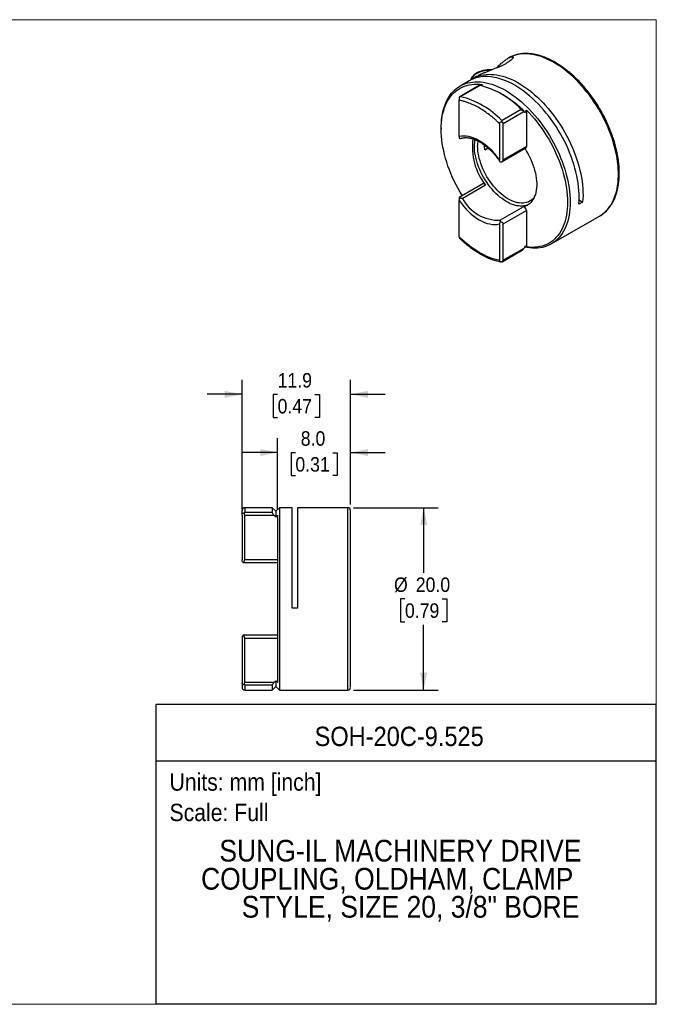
# Model space of a CAD drawing. Header units: millimetres. Extents: x 0 to 140, y 0 to 108.
# Tile 2 of 2: x 70 to 140, y 0 to 108. Entities that reach past the tile are written whole.
import ezdxf
from ezdxf.enums import TextEntityAlignment as Align

# ---------------------------------------------------------------- set-up
doc = ezdxf.new("R2010")
doc.units = ezdxf.units.MM
doc.header["$LTSCALE"] = 0.5
doc.linetypes.add('SLD-Solid', pattern=[0])
doc.layers.add('SLD-0', color=7, linetype='SLD-Solid', lineweight=25)
doc.layers.add('TEXT', color=140, linetype='SLD-Solid', lineweight=25)
doc.styles.add('SLDTEXTSTYLE0', font='GOTHIC.TTF', dxfattribs={"width": 0.913})
doc.dimstyles.new('SLDDIMSTYLE1', dxfattribs={"dimtxt": 1.5875, "dimasz": 1.905, "dimexe": 0, "dimexo": 0.0625, "dimgap": 0.396875, "dimtad": 0, "dimtih": 1, "dimtoh": 1, "dimdec": 1, "dimrnd": 1e-09, "dimzin": 4, "dimdsep": 46, "dimtxsty": 'SLDTEXTSTYLE0', "dimsah": 1, "dimcen": 0.09, "dimadec": 0, "dimazin": 1, "dimtfac": 1, "dimtdec": 1, "dimtofl": 0, "dimtmove": 0, "dimatfit": 3, "dimfxl": 0, "dimfrac": 2, "dimtolj": 1, "dimtzin": 12, "dimarcsym": 0})
doc.dimstyles.new('SLDDIMSTYLE2', dxfattribs={"dimtxt": 1.5875, "dimasz": 1.905, "dimexe": 0, "dimexo": 0.0625, "dimgap": 0.396875, "dimtad": 0, "dimtih": 1, "dimtoh": 1, "dimdec": 1, "dimrnd": 1e-09, "dimzin": 4, "dimdsep": 46, "dimtxsty": 'SLDTEXTSTYLE0', "dimsah": 1, "dimcen": 0.09, "dimadec": 0, "dimazin": 1, "dimtfac": 1, "dimtdec": 1, "dimtmove": 0, "dimatfit": 0, "dimfxl": 0, "dimfrac": 2, "dimtolj": 1, "dimtzin": 12, "dimarcsym": 0})
doc.dimstyles.new('SLDDIMSTYLE3', dxfattribs={"dimtxt": 1.5875, "dimasz": 1.905, "dimexe": 0, "dimexo": 0.0625, "dimgap": 0.396875, "dimtad": 0, "dimtih": 1, "dimtoh": 1, "dimdec": 1, "dimrnd": 1e-09, "dimzin": 12, "dimdsep": 46, "dimtxsty": 'SLDTEXTSTYLE0', "dimsah": 1, "dimcen": 0.09, "dimadec": 0, "dimazin": 3, "dimtfac": 1, "dimtdec": 1, "dimtmove": 0, "dimatfit": 0, "dimfxl": 0, "dimfrac": 2, "dimtolj": 1, "dimtzin": 12, "dimarcsym": 0})

# ---------------------------------------------------------------- blocks, each defined once
blk = doc.blocks.new('Block2')
at = {"color": 7, "linetype": 'SLD-Solid', "lineweight": 18}
for p, q in [((139.7, 107.95), (0, 107.95)), ((139.7, 0), (139.7, 107.95)), ((139.7, 0), (0, 0))]:
    blk.add_line(p, q, dxfattribs=at)
blk = doc.blocks.new('SW_NOTE_0')
at = {"layer": 'TEXT', "color": 0, "insert": (0, 2.43), "char_height": 1.905, "attachment_point": 1, "style": 'SLDTEXTSTYLE0'}
blk.add_mtext('Scale: Full', dxfattribs=at)
blk = doc.blocks.new('SW_NOTE_0_1')
at = {"layer": 'TEXT', "color": 0, "insert": (0, 2.43), "char_height": 1.905, "attachment_point": 1, "style": 'SLDTEXTSTYLE0'}
blk.add_mtext('Units: mm [inch]', dxfattribs=at)
blk = doc.blocks.new('Block1')
at = {"layer": 'TEXT'}
for p, q in [((139.7, 32.88), (84.82, 32.88)), ((84.82, 0), (84.82, 32.88)), ((139.7, 0), (139.7, 32.88)), ((84.82, 26.7), (139.7, 26.7)), ((139.7, 0), (84.82, 0))]:
    blk.add_line(p, q, dxfattribs=at)
at = {"layer": 'TEXT', "color": 140}
for name, p in [('SW_NOTE_0_1', (86.29, 22.9)), ('SW_NOTE_0', (86.29, 19.56))]:
    blk.add_blockref(name, p, dxfattribs=at)
at = {"layer": 'TEXT', "color": 140, "style": 'SLDTEXTSTYLE0', "width": 0.913}
for tag, height, p in [('AUTOATTR0', 2.12, (102.21, 27.68)), ('AUTOATTR1_0', 2.38, (91.76, 14.94)), ('AUTOATTR1_1', 2.38, (89.75, 11.86)), ('AUTOATTR1_2', 2.38, (94.21, 8.79))]:
    blk.add_attdef(tag, text='', height=height, dxfattribs=at).set_placement(p, align=Align.BOTTOM_LEFT)
blk = doc.blocks.new('_D_1')
at = {"layer": 'SLD-0'}
for p, q in [((106.49, 54.45), (115.76, 54.45)), ((114.17, 54.45), (114.17, 47.3)), ((112.12, 44.45), (111.63, 44.45)), ((111.63, 44.45), (111.63, 41.93)), ((116.22, 44.45), (116.71, 44.45)), ((116.71, 44.45), (116.71, 41.93)), ((111.63, 41.93), (112.12, 41.93)), ((114.17, 34.45), (114.17, 41.61)), ((116.71, 41.93), (116.22, 41.93)), ((106.49, 34.45), (115.76, 34.45))]:
    blk.add_line(p, q, dxfattribs=at)
for points in [[(114.17, 54.45), (113.79, 52.55), (114.55, 52.55)], [(114.17, 34.45), (114.55, 36.36), (113.79, 36.36)]]:
    blk.add_solid(points, dxfattribs=at)
at = {"layer": 'SLD-0', "char_height": 1.587, "attachment_point": 1, "style": 'SLDTEXTSTYLE0'}
for s, insert in [('%%c', (110.92, 46.8)), ('20.0', (113.31, 46.8)), ('0.79', (112.12, 43.96))]:
    blk.add_mtext(s, dxfattribs=dict(at, insert=insert))
blk = doc.blocks.new('_D_2')
at = {"layer": 'SLD-0'}
for p, q in [((98.15, 54.27), (98.15, 62.08)), ((106.15, 54.79), (106.15, 62.08)), ((98.15, 60.5), (94.34, 60.5)), ((100.1, 60.48), (99.62, 60.48)), ((99.62, 60.48), (99.62, 57.96)), ((104.2, 60.48), (104.69, 60.48)), ((104.69, 60.48), (104.69, 57.96)), ((106.15, 60.5), (109.96, 60.5)), ((99.62, 57.96), (100.1, 57.96)), ((104.69, 57.96), (104.2, 57.96))]:
    blk.add_line(p, q, dxfattribs=at)
for points in [[(98.15, 60.5), (96.25, 60.88), (96.25, 60.11)], [(106.15, 60.5), (108.06, 60.11), (108.06, 60.88)]]:
    blk.add_solid(points, dxfattribs=at)
at = {"layer": 'SLD-0', "char_height": 1.587, "attachment_point": 1, "style": 'SLDTEXTSTYLE0'}
for s, insert in [('8.0', (100.69, 62.83)), ('0.31', (100.1, 59.99))]:
    blk.add_mtext(s, dxfattribs=dict(at, insert=insert))
blk = doc.blocks.new('_D_3')
at = {"layer": 'SLD-0'}
for p, q in [((94.25, 54.27), (94.25, 68.46)), ((106.15, 54.79), (106.15, 68.46)), ((94.25, 66.88), (90.44, 66.88)), ((98.15, 66.86), (97.67, 66.86)), ((97.67, 66.86), (97.67, 64.34)), ((102.25, 66.86), (102.74, 66.86)), ((102.74, 66.86), (102.74, 64.34)), ((106.15, 66.88), (109.96, 66.88)), ((97.67, 64.34), (98.15, 64.34)), ((102.74, 64.34), (102.25, 64.34))]:
    blk.add_line(p, q, dxfattribs=at)
for points in [[(94.25, 66.88), (92.35, 67.26), (92.35, 66.49)], [(106.15, 66.88), (108.06, 66.49), (108.06, 67.26)]]:
    blk.add_solid(points, dxfattribs=at)
at = {"layer": 'SLD-0', "char_height": 1.587, "attachment_point": 1, "style": 'SLDTEXTSTYLE0'}
for s, insert in [('11.9', (98.15, 69.21)), ('0.47', (98.15, 66.37))]:
    blk.add_mtext(s, dxfattribs=dict(at, insert=insert))

msp = doc.modelspace()

# ---------------------------------------------------------------- linework, layer by layer
for p, q in [((123.48, 103.74), (123.43, 103.72)), ((123.53, 103.77), (123.48, 103.74)), ((123.48, 103.75), (123.48, 103.74)), ((119.99, 101.73), (119.59, 101.5)), ((120.27, 100.74), (118.07, 99.47)), ((119.16, 101.25), (118.17, 100.68)), ((118.21, 99.52), (120.33, 100.74)), ((120.61, 100.84), (120.53, 100.69)), ((118.07, 99.47), (118.07, 99.47)), ((122.89, 99.7), (122.61, 99.86)), ((118.07, 95.13), (118.07, 99.12)), ((124.89, 98.11), (122.77, 96.89)), ((122.91, 96.57), (125.17, 97.88)), ((125.45, 98.04), (125.45, 94.05)), ((116.1, 96.1), (116.1, 95.94)), ((122.49, 96.57), (122.49, 92.58)), ((122.91, 92.58), (122.91, 96.57)), ((120.81, 94.2), (121, 94.1)), ((125.45, 94.05), (122.91, 92.58)), ((120.87, 93.68), (121.24, 93.89)), ((122.78, 92.41), (125.39, 93.91)), ((120.67, 89.97), (118.07, 88.46)), ((118.4, 88.36), (120.95, 89.83)), ((118.07, 88.46), (118.07, 88.41)), ((118.07, 84.13), (118.07, 88.12)), ((131.62, 87.96), (131.2, 87.72)), ((131.23, 88.19), (131.62, 87.96)), ((125.12, 87.43), (122.57, 85.96)), ((122.91, 85.56), (125.45, 87.03)), ((125.45, 87.03), (125.45, 83.04)), ((128.17, 83.36), (133.48, 86.42)), ((133.48, 86.42), (133.51, 86.44)), ((122.49, 85.56), (122.49, 81.57)), ((122.91, 81.57), (122.91, 85.56)), ((122.78, 81.4), (124.99, 82.67)), ((125.17, 82.88), (122.91, 81.57)), ((97.55, 54.45), (94.55, 54.45)), ((94.55, 54.45), (94.55, 53.92)), ((97.95, 54.05), (97.55, 54.45)), ((97.55, 54.45), (97.55, 53.92)), ((98.35, 54.45), (97.95, 54.05)), ((97.95, 54.05), (97.95, 53.42)), ((99.75, 54.45), (98.35, 54.45)), ((98.35, 54.45), (98.35, 44.45)), ((99.75, 43.45), (99.75, 54.45)), ((105.85, 54.45), (100.35, 54.45)), ((100.35, 54.45), (100.35, 43.45)), ((105.85, 34.45), (105.85, 54.45)), ((94.25, 53.64), (94.25, 48.75)), ((97.55, 53.92), (94.55, 53.92)), ((94.55, 48.75), (94.55, 53.64)), ((94.55, 53.64), (97.75, 53.64)), ((98.15, 53.63), (98.15, 35.27)), ((98.15, 48.75), (94.55, 48.75)), ((94.32, 48.46), (94.38, 48.46)), ((94.32, 48.46), (94.38, 48.46)), ((94.38, 48.45), (98.15, 48.45)), ((98.35, 44.45), (98.35, 34.45)), ((100.35, 43.45), (99.75, 43.45)), ((94.25, 40.16), (94.25, 35.27)), ((94.38, 40.45), (94.32, 40.45)), ((94.32, 40.45), (94.38, 40.45)), ((98.15, 40.46), (94.38, 40.46)), ((94.55, 35.27), (94.55, 40.16)), ((94.55, 40.16), (98.15, 40.16)), ((97.75, 35.27), (94.55, 35.27)), ((97.55, 34.99), (94.55, 34.99)), ((94.55, 34.99), (94.55, 34.45)), ((97.55, 34.99), (97.55, 34.45)), ((97.55, 34.45), (97.95, 34.85)), ((97.95, 35.48), (97.95, 34.85)), ((97.95, 34.85), (98.35, 34.45)), ((94.55, 34.45), (97.55, 34.45)), ((98.35, 34.45), (105.85, 34.45))]:
    msp.add_line(p, q)
at = {"flags": 128}
for points in [[(133.51, 86.44), (133.61, 86.5), (133.82, 86.65), (134.03, 86.82), (134.23, 87.01), (134.41, 87.22), (134.58, 87.44), (134.74, 87.67), (134.88, 87.93), (135.01, 88.2), (135.13, 88.48), (135.23, 88.78), (135.32, 89.09), (135.4, 89.41), (135.46, 89.74), (135.5, 90.09), (135.53, 90.45), (135.55, 90.81), (135.55, 91.19), (135.53, 91.57), (135.5, 91.97), (135.46, 92.36), (135.4, 92.77), (135.32, 93.18), (135.23, 93.59), (135.13, 94), (135.01, 94.42), (134.88, 94.84), (134.74, 95.26), (134.58, 95.68), (134.41, 96.1), (134.23, 96.52), (134.03, 96.93), (133.82, 97.34), (133.61, 97.74), (133.38, 98.14), (133.14, 98.54), (132.89, 98.92), (132.63, 99.3), (132.36, 99.67), (132.08, 100.02), (131.8, 100.37), (131.51, 100.71), (131.21, 101.03), (130.91, 101.35), (130.6, 101.65), (130.29, 101.93), (129.97, 102.2), (129.65, 102.46), (129.33, 102.7), (129.01, 102.92), (128.68, 103.13), (128.36, 103.32), (128.03, 103.49), (127.71, 103.64), (127.39, 103.78), (127.07, 103.9), (126.75, 104), (126.43, 104.08), (126.13, 104.14), (125.82, 104.18), (125.52, 104.21), (125.23, 104.21), (124.94, 104.2), (124.67, 104.16), (124.4, 104.11), (124.13, 104.03), (123.88, 103.94), (123.64, 103.83), (123.48, 103.75)], [(131.2, 87.72), (131.23, 88.08), (131.24, 88.45), (131.23, 88.83), (131.21, 89.22), (131.17, 89.62), (131.12, 90.02), (131.06, 90.43), (130.98, 90.85), (130.88, 91.27), (130.77, 91.69), (130.65, 92.11), (130.51, 92.53), (130.36, 92.96), (130.19, 93.38), (130.02, 93.8), (129.83, 94.22), (129.62, 94.63), (129.41, 95.04), (129.18, 95.45), (128.95, 95.85), (128.7, 96.24), (128.44, 96.62), (128.18, 97), (127.9, 97.37), (127.62, 97.72), (127.33, 98.07), (127.03, 98.4), (126.73, 98.72), (126.42, 99.03), (126.11, 99.32), (125.79, 99.6), (125.47, 99.86), (125.15, 100.11), (124.82, 100.35), (124.49, 100.56), (124.16, 100.76), (123.84, 100.94), (123.51, 101.1), (123.18, 101.25), (122.86, 101.37), (122.54, 101.48), (122.22, 101.57), (121.91, 101.63), (121.6, 101.68), (121.3, 101.71), (121, 101.72), (120.71, 101.71), (120.43, 101.68), (120.15, 101.63), (119.89, 101.56), (119.63, 101.48), (119.38, 101.37), (119.16, 101.25)], [(119.38, 101.37), (119.5, 101.45), (119.73, 101.58), (119.97, 101.69), (120.22, 101.78), (120.48, 101.86), (120.75, 101.91), (121.03, 101.95), (121.31, 101.97), (121.6, 101.96), (121.9, 101.94), (122.2, 101.9), (122.51, 101.84), (122.82, 101.77), (123.13, 101.67), (123.45, 101.55), (123.77, 101.42), (124.1, 101.27), (124.42, 101.1), (124.74, 100.91), (125.07, 100.71), (125.39, 100.49), (125.71, 100.25), (126.03, 100), (126.34, 99.73), (126.66, 99.45), (126.96, 99.16), (127.27, 98.85), (127.56, 98.53), (127.85, 98.2), (128.14, 97.85), (128.41, 97.5), (128.68, 97.13), (128.94, 96.76), (129.19, 96.38), (129.43, 95.99), (129.66, 95.59), (129.88, 95.19), (130.09, 94.79), (130.29, 94.38), (130.48, 93.96), (130.65, 93.55), (130.81, 93.13), (130.96, 92.71), (131.09, 92.29), (131.21, 91.88), (131.32, 91.46), (131.41, 91.05), (131.49, 90.64), (131.55, 90.24), (131.6, 89.84), (131.64, 89.45), (131.65, 89.06), (131.66, 88.69), (131.65, 88.32), (131.62, 87.96)], [(116.1, 96.1), (116.11, 96.29), (116.12, 96.66), (116.15, 97.01), (116.19, 97.36), (116.25, 97.69), (116.33, 98.01), (116.42, 98.32), (116.52, 98.62), (116.63, 98.9), (116.76, 99.17), (116.91, 99.42), (117.06, 99.66), (117.23, 99.88), (117.42, 100.08), (117.61, 100.27), (117.82, 100.44), (118.03, 100.6), (118.26, 100.73), (118.5, 100.85), (118.75, 100.94), (119.01, 101.02), (119.27, 101.08), (119.55, 101.12), (119.83, 101.15), (120.12, 101.15), (120.41, 101.13), (120.71, 101.1), (121.02, 101.04), (121.33, 100.97), (121.65, 100.88), (121.96, 100.77), (122.28, 100.64), (122.61, 100.49), (122.93, 100.32), (123.26, 100.14), (123.58, 99.94), (123.9, 99.72), (124.22, 99.49), (124.54, 99.24), (124.86, 98.98), (125.17, 98.7), (125.48, 98.41), (125.79, 98.1), (126.09, 97.78), (126.38, 97.45), (126.66, 97.11), (126.94, 96.76), (127.21, 96.39), (127.47, 96.02), (127.73, 95.64), (127.97, 95.25), (128.2, 94.86), (128.43, 94.46), (128.64, 94.05), (128.84, 93.64), (129.03, 93.23), (129.2, 92.81), (129.36, 92.4), (129.51, 91.98), (129.65, 91.56), (129.77, 91.14), (129.88, 90.72), (129.98, 90.31), (130.06, 89.9), (130.13, 89.5), (130.18, 89.1), (130.22, 88.7), (130.24, 88.32), (130.25, 87.94)], [(118.4, 88.66), (118.17, 89.04), (117.95, 89.44), (117.73, 89.84), (117.53, 90.25), (117.34, 90.66), (117.16, 91.08), (117, 91.49), (116.84, 91.91), (116.71, 92.33), (116.58, 92.75), (116.47, 93.16), (116.37, 93.57), (116.29, 93.98), (116.22, 94.39), (116.17, 94.78), (116.13, 95.18), (116.11, 95.56), (116.1, 95.94), (116.11, 96.31), (116.13, 96.67), (116.17, 97.02), (116.22, 97.36), (116.29, 97.68), (116.37, 98), (116.47, 98.3), (116.58, 98.58), (116.71, 98.86), (116.84, 99.11), (117, 99.36), (117.16, 99.58), (117.34, 99.79), (117.53, 99.98), (117.73, 100.16), (117.95, 100.31), (118.17, 100.45), (118.41, 100.57), (118.66, 100.67), (118.91, 100.75), (119.18, 100.81), (119.45, 100.86), (119.73, 100.88), (120.02, 100.89), (120.31, 100.87), (120.61, 100.84)], [(125.45, 98.04), (125.76, 97.73), (126.05, 97.4), (126.34, 97.07), (126.62, 96.72), (126.89, 96.36), (127.16, 95.99), (127.41, 95.62), (127.66, 95.23), (127.89, 94.84), (128.12, 94.44), (128.33, 94.04), (128.53, 93.63), (128.73, 93.22), (128.9, 92.8), (129.07, 92.39), (129.22, 91.97), (129.36, 91.55), (129.48, 91.14), (129.6, 90.72), (129.69, 90.31), (129.77, 89.9), (129.84, 89.49), (129.89, 89.1), (129.93, 88.7), (129.96, 88.32), (129.96, 87.94), (129.96, 87.57), (129.93, 87.21), (129.89, 86.86), (129.84, 86.52), (129.77, 86.2), (129.69, 85.88), (129.6, 85.58), (129.48, 85.3), (129.36, 85.02), (129.22, 84.77), (129.07, 84.52), (128.9, 84.3), (128.73, 84.09), (128.53, 83.9), (128.33, 83.72), (128.12, 83.57), (127.89, 83.43), (127.66, 83.31), (127.41, 83.21), (127.16, 83.13), (126.89, 83.07), (126.62, 83.02), (126.34, 83), (126.05, 82.99), (125.76, 83.01), (125.45, 83.04)], [(125.66, 87.68), (125.55, 87.63), (125.37, 87.57), (125.18, 87.53), (124.99, 87.51), (124.78, 87.51), (124.57, 87.53), (124.35, 87.56), (124.13, 87.62), (123.91, 87.69), (123.68, 87.78), (123.45, 87.9), (123.22, 88.02), (122.99, 88.17), (122.77, 88.33), (122.54, 88.51), (122.32, 88.7), (122.1, 88.91), (121.88, 89.13), (121.68, 89.36), (121.48, 89.6), (121.28, 89.86), (121.1, 90.12), (120.92, 90.39), (120.75, 90.67), (120.6, 90.96), (120.45, 91.25), (120.32, 91.54), (120.2, 91.83), (120.09, 92.13), (120, 92.43), (119.92, 92.72), (119.85, 93.01), (119.8, 93.3), (119.77, 93.58), (119.74, 93.86), (119.74, 94.13)], [(126.29, 88.45), (126.23, 88.38), (126.1, 88.25), (125.95, 88.13), (125.8, 88.04), (125.63, 87.96), (125.45, 87.9), (125.27, 87.86), (125.08, 87.84), (124.87, 87.84), (124.67, 87.86), (124.46, 87.89), (124.24, 87.95), (124.02, 88.03), (123.79, 88.12), (123.57, 88.23), (123.34, 88.36), (123.12, 88.51), (122.9, 88.67), (122.68, 88.85), (122.46, 89.05), (122.25, 89.25), (122.04, 89.48), (121.84, 89.71), (121.65, 89.95), (121.46, 90.21), (121.28, 90.47), (121.12, 90.74), (120.96, 91.02), (120.81, 91.3), (120.68, 91.59), (120.56, 91.88), (120.45, 92.17), (120.36, 92.46), (120.28, 92.75), (120.21, 93.03), (120.16, 93.32), (120.12, 93.59), (120.1, 93.87), (120.09, 94.13)], [(125.26, 93.84), (125.3, 93.78), (125.47, 93.5), (125.63, 93.22), (125.78, 92.93), (125.92, 92.64), (126.05, 92.34), (126.17, 92.05), (126.27, 91.75), (126.35, 91.45), (126.43, 91.16), (126.49, 90.87), (126.53, 90.58), (126.56, 90.3), (126.58, 90.03), (126.58, 89.76), (126.56, 89.51), (126.53, 89.26), (126.49, 89.02), (126.43, 88.8), (126.35, 88.59), (126.27, 88.4), (126.17, 88.22), (126.05, 88.05), (125.92, 87.9), (125.78, 87.77), (125.63, 87.66), (125.47, 87.56), (125.3, 87.49), (125.12, 87.43)], [(120.95, 89.83), (120.9, 89.9), (120.84, 89.94), (120.78, 89.97), (120.73, 89.98), (120.68, 89.97), (120.67, 89.97)], [(130.25, 87.94), (130.24, 87.57), (130.22, 87.21), (130.18, 86.86), (130.13, 86.52), (130.06, 86.19), (129.98, 85.87), (129.88, 85.57), (129.77, 85.28), (129.65, 85.01), (129.51, 84.75), (129.36, 84.5), (129.2, 84.27), (129.03, 84.06), (128.84, 83.86), (128.64, 83.68), (128.43, 83.52), (128.2, 83.38), (127.97, 83.25), (127.73, 83.15), (127.47, 83.06), (127.21, 82.99), (126.94, 82.94), (126.66, 82.91), (126.38, 82.89), (126.09, 82.9), (125.79, 82.93), (125.48, 82.97), (125.25, 83.02)]]:
    msp.add_lwpolyline(points, dxfattribs=at)
for centre, radius, start, end in [((118.15, 91.7), 9.3, 43.5798, 76.4255), ((116.03, 90.47), 9.3, 43.5798, 76.4255), ((117.06, 89.83), 11.46, 43.9389, 59.4163), ((126.16, 93.95), 6.64, 171.8456, 218.2926), ((123.83, 94.15), 4.1, 170.593, 180.2425), ((124.05, 94.14), 3.96, 172.4237, 180.2003), ((126.19, 94.58), 5.4, 183.6379, 189.6572), ((125.31, 94.03), 0.149, 305.3409, 5.9712), ((122.44, 90.54), 4.58, 208.2935, 271.7119), ((125.08, 87.05), 0.377, 357.3107, 83.96), ((94.55, 54.15), 0.3, 90, 180), ((105.85, 54.15), 0.3, 0, 90), ((94.25, 53.64), 0.3, 0, 49.9797), ((94.25, 48.75), 0.3, 283.2042, 0), ((94.25, 40.16), 0.3, 0, 76.7958), ((94.55, 34.75), 0.3, 180, 270), ((94.25, 35.27), 0.3, 310.0203, 0), ((105.85, 34.75), 0.3, 270, 0)]:
    msp.add_arc(centre, radius, start, end)
for centre, start_param, end_param in [((122.49, 96.57), 0, 0.87231), ((122.49, 92.58), 4.942845, 6.283185), ((122.49, 85.56), 0, 1.34034), ((122.49, 81.57), 5.410876, 6.283185)]:
    msp.add_ellipse(centre, major_axis=(0.424, 0), ratio=0.577382, start_param=start_param, end_param=end_param)
for points, knots in [([(122.17, 102.66), (122.22, 102.72), (122.4, 102.91), (122.68, 103.16), (123, 103.43), (123.24, 103.6), (123.43, 103.72), (123.56, 103.79), (123.69, 103.85), (123.81, 103.89), (123.91, 103.9), (123.96, 103.89), (123.99, 103.86), (124, 103.83), (123.99, 103.78), (123.96, 103.72), (123.89, 103.63), (123.77, 103.51), (123.57, 103.36), (123.32, 103.21), (123.05, 103.05), (122.74, 102.9), (122.42, 102.76), (122.08, 102.62), (121.73, 102.48), (121.38, 102.35), (121.03, 102.21), (120.69, 102.07), (120.36, 101.93), (120.13, 101.81), (120.02, 101.74), (119.99, 101.73)], [0, 0, 0, 0, 0.028592, 0.090063, 0.143024, 0.196562, 0.225543, 0.25452, 0.284202, 0.313878, 0.358568, 0.381504, 0.404438, 0.426842, 0.449244, 0.472531, 0.495815, 0.534246, 0.574055, 0.608681, 0.644375, 0.678004, 0.712579, 0.74682, 0.781941, 0.818492, 0.855881, 0.897286, 0.939524, 0.985009, 1, 1, 1, 1]), ([(133.51, 86.44), (133.59, 86.49), (133.75, 86.59), (133.97, 86.76), (134.17, 86.94), (134.33, 87.11), (134.47, 87.27), (134.58, 87.41), (134.67, 87.53), (134.74, 87.63), (134.79, 87.71), (134.84, 87.79), (134.88, 87.87), (134.94, 87.96), (135, 88.09), (135.09, 88.26), (135.18, 88.47), (135.26, 88.7), (135.36, 89.01), (135.47, 89.44), (135.57, 89.98), (135.62, 90.45), (135.63, 90.84), (135.64, 91.1), (135.64, 91.34), (135.63, 91.6), (135.61, 91.93), (135.57, 92.33), (135.51, 92.77), (135.42, 93.27), (135.3, 93.83), (135.15, 94.38), (134.99, 94.92), (134.81, 95.43), (134.6, 95.98), (134.33, 96.6), (134.01, 97.28), (133.62, 97.99), (133.21, 98.67), (132.78, 99.31), (132.34, 99.9), (131.9, 100.45), (131.45, 100.96), (131, 101.43), (130.58, 101.82), (130.21, 102.15), (129.9, 102.4), (129.62, 102.61), (129.41, 102.77), (129.24, 102.88), (129.11, 102.97), (128.96, 103.06), (128.79, 103.17), (128.57, 103.3), (128.3, 103.44), (128.01, 103.59), (127.7, 103.73), (127.38, 103.86), (127.07, 103.97), (126.76, 104.06), (126.46, 104.13), (126.17, 104.18), (125.91, 104.21), (125.72, 104.23), (125.58, 104.24), (125.47, 104.24), (125.36, 104.24), (125.22, 104.24), (125.06, 104.23), (124.87, 104.21), (124.62, 104.17), (124.34, 104.1), (124.04, 104.01), (123.8, 103.91), (123.64, 103.83), (123.57, 103.79)], [0, 0, 0, 0, 0.014848, 0.030175, 0.043923, 0.056091, 0.06668, 0.0761, 0.083782, 0.089728, 0.093994, 0.098121, 0.102804, 0.108042, 0.113836, 0.12406, 0.135299, 0.146405, 0.157289, 0.181093, 0.20437, 0.227791, 0.240156, 0.250324, 0.259136, 0.267528, 0.281166, 0.295964, 0.312348, 0.330463, 0.350306, 0.371879, 0.389194, 0.407481, 0.426742, 0.446945, 0.473847, 0.500058, 0.52558, 0.550414, 0.574561, 0.598022, 0.620799, 0.642892, 0.66423, 0.680577, 0.695098, 0.707793, 0.718661, 0.724556, 0.730054, 0.736708, 0.744721, 0.754093, 0.766396, 0.780213, 0.794275, 0.808399, 0.822588, 0.83684, 0.851156, 0.865295, 0.877526, 0.887506, 0.893254, 0.897872, 0.903055, 0.909888, 0.918373, 0.928509, 0.939393, 0.957466, 0.974289, 0.989985, 1, 1, 1, 1]), ([(121.68, 102.46), (121.66, 102.46), (121.56, 102.47), (121.38, 102.46), (121.14, 102.45), (120.91, 102.41), (120.66, 102.36), (120.41, 102.29), (120.16, 102.19), (119.95, 102.08), (119.78, 101.97), (119.65, 101.86), (119.57, 101.77), (119.51, 101.7), (119.46, 101.64), (119.41, 101.55), (119.36, 101.45), (119.34, 101.37), (119.33, 101.33)], [0, 0, 0, 0, 0.018865, 0.092077, 0.164671, 0.236663, 0.308064, 0.402334, 0.494545, 0.579148, 0.655326, 0.723016, 0.781052, 0.806318, 0.838268, 0.883559, 0.942233, 1, 1, 1, 1]), ([(119.42, 101.39), (119.43, 101.41), (119.44, 101.48), (119.49, 101.58), (119.59, 101.73), (119.76, 101.91), (119.99, 102.07), (120.23, 102.19), (120.45, 102.28), (120.68, 102.34), (120.9, 102.39), (121.11, 102.42), (121.33, 102.44), (121.5, 102.45), (121.61, 102.45), (121.64, 102.45)], [0, 0, 0, 0, 0.038596, 0.107992, 0.178169, 0.306682, 0.435364, 0.521321, 0.606666, 0.692773, 0.762822, 0.832176, 0.901572, 0.971749, 1, 1, 1, 1]), ([(120.27, 100.74), (120.28, 100.74), (120.28, 100.75), (120.31, 100.74), (120.33, 100.74)], [0, 0, 0, 0, 0.407092, 1, 1, 1, 1]), ([(118.07, 99.47), (118.07, 99.43), (118.07, 99.37), (118.07, 99.25), (118.07, 99.18), (118.07, 99.12)], [0, 0, 0, 0, 0.5, 0.5, 1, 1, 1, 1]), ([(122.49, 96.57), (122.41, 96.64), (122.27, 96.77), (122.06, 96.97), (121.84, 97.16), (121.62, 97.34), (121.29, 97.6), (120.84, 97.92), (120.28, 98.28), (119.71, 98.58), (119.21, 98.79), (118.78, 98.94), (118.42, 99.05), (118.18, 99.1), (118.07, 99.12)], [0, 0, 0, 0, 0.049708, 0.099343, 0.148959, 0.198608, 0.248342, 0.374134, 0.50001, 0.625801, 0.751677, 0.834474, 0.917166, 1, 1, 1, 1]), ([(124.89, 98.11), (124.94, 98.06), (124.99, 98.01), (125.09, 97.93), (125.14, 97.9), (125.17, 97.88)], [0, 0, 0, 0, 0.5, 0.5, 1, 1, 1, 1]), ([(122.49, 96.57), (122.49, 96.63), (122.52, 96.68), (122.62, 96.74), (122.69, 96.76), (122.76, 96.76)], [0, 0, 0, 0, 0.5, 0.5, 1, 1, 1, 1]), ([(122.49, 92.58), (121.84, 93.49), (121.07, 94.23), (119.48, 95.14), (118.71, 95.3), (118.07, 95.13)], [0, 0, 0, 0, 0.5, 0.5, 1, 1, 1, 1]), ([(118.07, 95.13), (118.07, 95.09), (118.07, 95.05), (118.07, 94.99), (118.07, 94.97), (118.07, 94.95)], [0, 0, 0, 0, 0.5, 0.5, 1, 1, 1, 1]), ([(118.32, 94.96), (118.38, 94.97), (118.48, 95), (118.64, 95.02), (118.81, 95.02), (118.98, 95.02), (119.16, 94.99), (119.34, 94.96), (119.53, 94.91), (119.72, 94.84), (119.92, 94.76), (120.11, 94.67), (120.31, 94.57), (120.51, 94.45), (120.71, 94.32), (120.9, 94.17), (121.1, 94.01), (121.3, 93.85), (121.49, 93.67), (121.68, 93.48), (121.86, 93.28), (122.04, 93.07), (122.21, 92.86), (122.37, 92.65), (122.48, 92.49), (122.55, 92.39), (122.56, 92.37)], [0, 0, 0, 0, 0.0454517, 0.0903409, 0.1346806, 0.1785758, 0.2221343, 0.2654516, 0.3086059, 0.3516576, 0.3946512, 0.4376176, 0.4805691, 0.5235197, 0.5664745, 0.6094315, 0.6523815, 0.6953076, 0.7381824, 0.7809627, 0.8235772, 0.8658999, 0.9076814, 0.948339, 0.9860938, 1, 1, 1, 1]), ([(118.07, 94.95), (118.12, 94.94), (118.21, 94.92), (118.29, 94.95), (118.32, 94.96)], [0, 0, 0, 0, 0.657078, 1, 1, 1, 1]), ([(122.58, 92.34), (122.56, 92.38), (122.53, 92.42), (122.5, 92.5), (122.49, 92.54), (122.49, 92.58)], [0, 0, 0, 0, 0.5, 0.5, 1, 1, 1, 1]), ([(118.07, 88.41), (118.08, 88.41), (118.12, 88.41), (118.18, 88.41), (118.24, 88.4), (118.32, 88.39), (118.37, 88.37), (118.4, 88.36)], [0, 0, 0, 0, 0.150973, 0.317467, 0.500062, 0.703, 1, 1, 1, 1]), ([(118.07, 88.41), (118.07, 88.36), (118.07, 88.31), (118.07, 88.21), (118.07, 88.16), (118.07, 88.12)], [0, 0, 0, 0, 0.5, 0.5, 1, 1, 1, 1]), ([(118.07, 88.12), (118.71, 87.21), (119.48, 86.47), (121.07, 85.55), (121.84, 85.4), (122.49, 85.56)], [0, 0, 0, 0, 0.5, 0.5, 1, 1, 1, 1]), ([(122.58, 85.8), (122.56, 85.77), (122.53, 85.73), (122.5, 85.65), (122.49, 85.61), (122.49, 85.56)], [0, 0, 0, 0, 0.5, 0.5, 1, 1, 1, 1]), ([(122.57, 85.96), (122.57, 85.95), (122.57, 85.94), (122.56, 85.92), (122.56, 85.9), (122.57, 85.86), (122.58, 85.82), (122.58, 85.8)], [0, 0, 0, 0, 0.208643, 0.375418, 0.500334, 0.767923, 1, 1, 1, 1]), ([(118.07, 84.13), (118.07, 84.11), (118.07, 84.07), (118.07, 84.04), (118.07, 84.04), (118.07, 84.04)], [0, 0, 0, 0, 0.347602, 0.696172, 1, 1, 1, 1]), ([(118.07, 84.04), (118.08, 84.02), (118.18, 83.92), (118.37, 83.75), (118.64, 83.51), (118.91, 83.28), (119.19, 83.06), (119.47, 82.85), (119.76, 82.65), (120.04, 82.47), (120.33, 82.29), (120.62, 82.13), (120.91, 81.99), (121.19, 81.85), (121.48, 81.73), (121.77, 81.63), (122.06, 81.54), (122.34, 81.46), (122.55, 81.42), (122.67, 81.4), (122.69, 81.39)], [0, 0, 0, 0, 0.008719, 0.068417, 0.12842, 0.188679, 0.249158, 0.309825, 0.370656, 0.43163, 0.492732, 0.553946, 0.615263, 0.676674, 0.738168, 0.799741, 0.861387, 0.923103, 0.984888, 1, 1, 1, 1]), ([(124.99, 82.68), (124.99, 82.68), (125.03, 82.69), (125.1, 82.76), (125.14, 82.84), (125.17, 82.88)], [0, 0, 0, 0, 0.06672, 0.452061, 1, 1, 1, 1]), ([(122.76, 81.39), (122.69, 81.39), (122.63, 81.4), (122.52, 81.47), (122.49, 81.52), (122.49, 81.57)], [0, 0, 0, 0, 0.5, 0.5, 1, 1, 1, 1]), ([(94.25, 53.64), (94.25, 53.67), (94.25, 53.73), (94.25, 53.82), (94.25, 53.9), (94.25, 53.97), (94.25, 54.04), (94.25, 54.1), (94.25, 54.14), (94.25, 54.15), (94.25, 54.15)], [0, 0, 0, 0, 0.099406, 0.198667, 0.297888, 0.397176, 0.496635, 0.664434, 0.832052, 1, 1, 1, 1]), ([(106.15, 34.76), (106.15, 34.76), (106.15, 34.75), (106.15, 34.79), (106.15, 34.87), (106.15, 35.02), (106.15, 35.22), (106.15, 35.46), (106.15, 35.74), (106.15, 36.05), (106.15, 36.39), (106.15, 36.78), (106.15, 37.2), (106.15, 37.65), (106.15, 38.14), (106.15, 38.65), (106.15, 39.15), (106.15, 39.61), (106.15, 40.03), (106.15, 40.47), (106.15, 41), (106.15, 41.62), (106.15, 42.33), (106.15, 43.04), (106.15, 43.75), (106.15, 44.45), (106.15, 45.16), (106.15, 45.86), (106.15, 46.57), (106.15, 47.29), (106.15, 47.96), (106.15, 48.58), (106.15, 49.16), (106.15, 49.72), (106.15, 50.25), (106.15, 50.77), (106.15, 51.25), (106.15, 51.71), (106.15, 52.13), (106.15, 52.48), (106.15, 52.77), (106.15, 53.01), (106.15, 53.23), (106.15, 53.46), (106.15, 53.69), (106.15, 53.89), (106.15, 54.03), (106.15, 54.12), (106.15, 54.16), (106.15, 54.15), (106.15, 54.15)], [0, 0, 0, 0, 0.005743, 0.028811, 0.051859, 0.075638, 0.100029, 0.124468, 0.145656, 0.166805, 0.188009, 0.209638, 0.231224, 0.252869, 0.274498, 0.296084, 0.317729, 0.333629, 0.349493, 0.365362, 0.381275, 0.405697, 0.430094, 0.453872, 0.476915, 0.5, 0.523068, 0.546117, 0.569895, 0.594286, 0.618725, 0.639913, 0.661062, 0.682266, 0.703895, 0.725481, 0.747126, 0.768755, 0.790341, 0.811986, 0.827886, 0.84375, 0.859619, 0.875532, 0.899954, 0.924351, 0.948129, 0.971172, 0.994257, 1, 1, 1, 1]), ([(94.25, 53.64), (94.25, 53.7), (94.28, 53.77), (94.35, 53.85), (94.4, 53.86), (94.44, 53.87)], [0, 0, 0, 0, 0.5, 0.5, 1, 1, 1, 1]), ([(97.55, 53.92), (97.55, 53.9), (97.58, 53.85), (97.65, 53.74), (97.7, 53.69), (97.75, 53.64)], [0, 0, 0, 0, 0.5, 0.5, 1, 1, 1, 1]), ([(94.32, 48.46), (94.3, 48.5), (94.29, 48.55), (94.26, 48.65), (94.25, 48.7), (94.25, 48.75)], [0, 0, 0, 0, 0.5, 0.5, 1, 1, 1, 1]), ([(94.32, 40.45), (94.3, 40.4), (94.29, 40.36), (94.26, 40.26), (94.25, 40.21), (94.25, 40.16)], [0, 0, 0, 0, 0.5, 0.5, 1, 1, 1, 1]), ([(94.44, 35.04), (94.4, 35.04), (94.35, 35.06), (94.28, 35.14), (94.25, 35.2), (94.25, 35.27)], [0, 0, 0, 0, 0.5, 0.5, 1, 1, 1, 1]), ([(97.55, 34.99), (97.55, 35.01), (97.58, 35.06), (97.65, 35.16), (97.7, 35.22), (97.75, 35.27)], [0, 0, 0, 0, 0.5, 0.5, 1, 1, 1, 1])]:
    msp.add_open_spline(points, degree=3, knots=knots)
for points in [[(118.21, 99.52), (118.16, 99.51), (118.11, 99.49), (118.07, 99.47)], [(125.17, 97.88), (125.22, 97.85), (125.27, 97.81), (125.31, 97.78)], [(125.31, 97.78), (125.36, 97.87), (125.41, 97.95), (125.45, 98.04)], [(122.76, 96.76), (122.76, 96.8), (122.76, 96.85), (122.77, 96.89)], [(122.49, 81.57), (121.05, 81.84), (119.5, 82.74), (118.07, 84.13)], [(125.31, 83.14), (125.27, 83.05), (125.22, 82.97), (125.17, 82.88)], [(125.45, 83.04), (125.41, 83.08), (125.36, 83.11), (125.31, 83.14)], [(94.44, 53.87), (94.48, 53.89), (94.52, 53.91), (94.55, 53.92)], [(97.75, 53.64), (97.82, 53.56), (97.89, 53.49), (97.95, 53.42)], [(97.95, 53.42), (98.02, 53.49), (98.09, 53.56), (98.15, 53.63)], [(94.25, 35.27), (94.25, 34.93), (94.25, 34.75), (94.25, 34.75)], [(94.55, 34.99), (94.52, 35), (94.48, 35.02), (94.44, 35.04)], [(97.95, 35.48), (97.89, 35.41), (97.82, 35.34), (97.75, 35.27)], [(98.15, 35.27), (98.09, 35.34), (98.02, 35.41), (97.95, 35.48)]]:
    msp.add_open_spline(points, degree=3)

# ---------------------------------------------------------------- block references
at = {"color": 7, "linetype": 'Continuous'}
msp.add_blockref('Block2', (0, 0), dxfattribs=at)
msp.add_blockref('Block1', (0, 0), dxfattribs=at).add_auto_attribs({'AUTOATTR0': 'SOH-20C-9.525', 'AUTOATTR1_0': 'SUNG-IL MACHINERY DRIVE ', 'AUTOATTR1_1': 'COUPLING, OLDHAM, CLAMP ', 'AUTOATTR1_2': 'STYLE, SIZE 20, 3/8" BORE'})

# ---------------------------------------------------------------- dimensions: what is measured, and where the dimension line sits
at = {"layer": 'SLD-0'}
for base, p2, dimstyle, picture, middle in [((94.25, 66.88), (94.25, 53.64), 'SLDDIMSTYLE3', '_D_3', (100.2, 66.88)), ((98.15, 60.5), (98.15, 53.63), 'SLDDIMSTYLE2', '_D_2', (102.15, 60.5))]:
    dim = msp.add_linear_dim(base=base, p1=(106.15, 54.15), p2=p2, dimstyle=dimstyle, dxfattribs=at)
    dim.commit()
    dim.dimension.update_dxf_attribs({"geometry": picture, "text_midpoint": middle, "dimtype": 160})
dim = msp.add_linear_dim(base=(114.17, 54.45), p1=(105.85, 34.45), p2=(105.85, 54.45), angle=90, text='%%c<>', dimstyle='SLDDIMSTYLE1', dxfattribs=at)
dim.commit()
dim.dimension.update_dxf_attribs({"geometry": '_D_1', "text_midpoint": (114.17, 44.45), "dimtype": 160})

doc.saveas('drawing.dxf')
